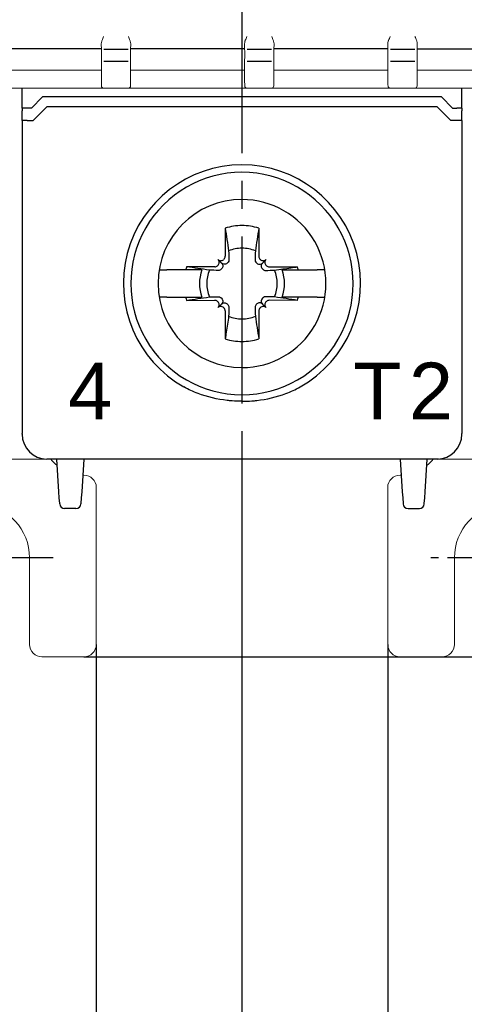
# Model space of a CAD drawing. Header units: millimetres. Extents: x -556 to 0, y -1 to 403.
# Tile 40 of 48: x -115 to -97, y 136 to 175. Entities that reach past the tile are written whole.
import ezdxf

# ---------------------------------------------------------------- set-up
doc = ezdxf.new("R2010")
doc.units = ezdxf.units.MM
doc.header["$LTSCALE"] = 3
doc.linetypes.add('CENTER2', pattern=[1.125, 0.75, -0.125, 0.125, -0.125])
doc.layers.get('DEFPOINTS').update_dxf_attribs({"color": 3})
doc.layers.add('0-CL', color=3, linetype='CENTER2')
doc.layers.add('0-DIM', color=3, linetype='Continuous')
doc.styles.add('ROMANS', font='romans.shx', dxfattribs={"width": 0.85})
doc.dimstyles.new('STAND01', dxfattribs={"dimtxt": 2.5, "dimasz": 2.5, "dimexe": 1, "dimexo": 0, "dimgap": 1, "dimtad": 1, "dimdec": 8, "dimdsep": 46, "dimtxsty": 'ROMANS', "dimcen": 0.09, "dimadec": 8, "dimazin": 2, "dimtp": 0.05, "dimtm": 0.05, "dimtfac": 0.6, "dimtdec": 8, "dimtmove": 0, "dimatfit": 0, "dimfxl": 1, "dimtolj": 1, "dimarcsym": 0})

# ---------------------------------------------------------------- blocks, each defined once
blk = doc.blocks.new('*D70')
at = {"layer": '0-DIM', "color": 0, "lineweight": -2}
for p, q in [((-638.6, 259.7), (-600.65, 259.7)), ((-601.65, 257.2), (-601.65, 152.2)), ((-668.7, 149.7), (-600.65, 149.7))]:
    blk.add_line(p, q, dxfattribs=at)
at = {"layer": '0-DIM', "color": 0}
for points in [[(-602.067, 257.2), (-601.233, 257.2), (-601.65, 259.7)], [(-602.067, 152.2), (-601.233, 152.2), (-601.65, 149.7)]]:
    blk.add_solid(points, dxfattribs=at)
at = {"layer": 'DEFPOINTS', "color": 0}
for p in [(-638.6, 259.7), (-668.7, 149.7), (-601.65, 149.7)]:
    blk.add_point(p, dxfattribs=at)
at = {"layer": '0-DIM', "color": 0, "insert": (-604.555, 204.7), "char_height": 2.5, "attachment_point": 5, "rotation": 90, "style": 'ROMANS'}
blk.add_mtext('\\A1;110 [4.33"]', dxfattribs=at)
blk = doc.blocks.new('*D72')
at = {"layer": '0-DIM', "color": 0, "lineweight": -2}
for p, q in [((-662.3, 157.7), (-662.3, 125.7)), ((-651.5, 150.55), (-651.5, 125.7)), ((-654, 126.7), (-659.8, 126.7))]:
    blk.add_line(p, q, dxfattribs=at)
at = {"layer": '0-DIM', "color": 0}
for points in [[(-659.8, 127.117), (-659.8, 126.283), (-662.3, 126.7)], [(-654, 127.117), (-654, 126.283), (-651.5, 126.7)]]:
    blk.add_solid(points, dxfattribs=at)
at = {"layer": 'DEFPOINTS', "color": 0}
for p in [(-662.3, 157.7), (-651.5, 150.55), (-662.3, 126.7)]:
    blk.add_point(p, dxfattribs=at)
at = {"layer": '0-DIM', "color": 0, "insert": (-656.9, 128.95), "char_height": 2.5, "attachment_point": 5, "style": 'ROMANS'}
blk.add_mtext('\\A1;10.8', dxfattribs=at)
blk = doc.blocks.new('*D74')
at = {"layer": '0-DIM', "color": 0, "lineweight": -2}
for p, q in [((-686, 150.2), (-686, 131.7)), ((-668.2, 150.2), (-668.2, 131.7)), ((-683.5, 132.7), (-670.7, 132.7))]:
    blk.add_line(p, q, dxfattribs=at)
at = {"layer": '0-DIM', "color": 0}
for points in [[(-683.5, 133.117), (-683.5, 132.283), (-686, 132.7)], [(-670.7, 133.117), (-670.7, 132.283), (-668.2, 132.7)]]:
    blk.add_solid(points, dxfattribs=at)
at = {"layer": 'DEFPOINTS', "color": 0}
for p in [(-686, 150.2), (-668.2, 150.2), (-668.2, 132.7)]:
    blk.add_point(p, dxfattribs=at)
at = {"layer": '0-DIM', "color": 0, "insert": (-677.1, 134.95), "char_height": 2.5, "attachment_point": 5, "style": 'ROMANS'}
blk.add_mtext('\\A1;18', dxfattribs=at)
blk = doc.blocks.new('*D75')
at = {"layer": '0-DIM', "color": 0, "lineweight": -2}
for p, q in [((-656.4, 150.2), (-656.4, 131.7)), ((-638.6, 150.2), (-638.6, 131.7)), ((-653.9, 132.7), (-641.1, 132.7))]:
    blk.add_line(p, q, dxfattribs=at)
at = {"layer": '0-DIM', "color": 0}
for points in [[(-653.9, 133.117), (-653.9, 132.283), (-656.4, 132.7)], [(-641.1, 133.117), (-641.1, 132.283), (-638.6, 132.7)]]:
    blk.add_solid(points, dxfattribs=at)
at = {"layer": 'DEFPOINTS', "color": 0}
for p in [(-656.4, 150.2), (-638.6, 150.2), (-638.6, 132.7)]:
    blk.add_point(p, dxfattribs=at)
at = {"layer": '0-DIM', "color": 0, "insert": (-647.5, 134.95), "char_height": 2.5, "attachment_point": 5, "style": 'ROMANS'}
blk.add_mtext('\\A1;18', dxfattribs=at)
blk = doc.blocks.new('*D76')
at = {"layer": '0-DIM', "color": 0, "lineweight": -2}
for p, q in [((-662.3, 157.7), (-662.3, 125.7)), ((-673.1, 150.55), (-673.1, 125.7)), ((-664.8, 126.7), (-670.6, 126.7))]:
    blk.add_line(p, q, dxfattribs=at)
at = {"layer": '0-DIM', "color": 0}
for points in [[(-670.6, 127.117), (-670.6, 126.283), (-673.1, 126.7)], [(-664.8, 127.117), (-664.8, 126.283), (-662.3, 126.7)]]:
    blk.add_solid(points, dxfattribs=at)
at = {"layer": 'DEFPOINTS', "color": 0}
for p in [(-662.3, 157.7), (-673.1, 150.55), (-673.1, 126.7)]:
    blk.add_point(p, dxfattribs=at)
at = {"layer": '0-DIM', "color": 0, "insert": (-667.7, 128.95), "char_height": 2.5, "attachment_point": 5, "style": 'ROMANS'}
blk.add_mtext('\\A1;10.8', dxfattribs=at)
blk = doc.blocks.new('CGI1030-01')
at = {"linetype": 'Continuous', "lineweight": 0}
for p, q in [((-111.99280965, 174.27308198), (-111.99672674, 174.49872767)), ((-110.80719032, 174.27308198), (-110.80327324, 174.49872767)), ((-106.19280965, 174.27308198), (-106.19672674, 174.49872767)), ((-105.00719032, 174.27308198), (-105.00327324, 174.49872767)), ((-100.39280965, 174.27308198), (-100.39672674, 174.49872767)), ((-99.20719032, 174.27308198), (-99.20327324, 174.49872767)), ((-111.99266516, 172.9804518), (-111.99266516, 173.87635237)), ((-110.80733482, 172.9804518), (-110.80733482, 173.87635237)), ((-106.19266516, 172.9804518), (-106.19266516, 173.87635237)), ((-105.00733482, 172.9804518), (-105.00733482, 173.87635237)), ((-100.39266516, 172.9804518), (-100.39266516, 173.87635237)), ((-99.20733482, 172.9804518), (-99.20733482, 173.87635237)), ((-116.59999999, 173.42739052), (-111.99999999, 173.42739052)), ((-110.79999999, 173.42739052), (-106.19999999, 173.42739052)), ((-104.99999999, 173.42739052), (-100.39999999, 173.42739052)), ((-96.69999999, 173.42739052), (-99.19999999, 173.42739052)), ((-111.99044313, 172.852488), (-111.99261791, 172.97708085)), ((-110.80955685, 172.852488), (-110.80738207, 172.97708085)), ((-106.19044313, 172.852488), (-106.19261791, 172.97708085)), ((-105.00955685, 172.852488), (-105.00738207, 172.97708085)), ((-100.39044313, 172.852488), (-100.39261791, 172.97708085)), ((-99.20955685, 172.852488), (-99.20738207, 172.97708085)), ((-111.88951172, 172.7), (-116.71048826, 172.7)), ((-111.98993891, 172.82360131), (-111.99044313, 172.852488)), ((-111.98949649, 172.79825476), (-111.98993891, 172.82360131)), ((-111.88951172, 172.7), (-110.91048826, 172.7)), ((-106.08951172, 172.7), (-110.91048826, 172.7)), ((-110.81050349, 172.79825476), (-110.81006107, 172.82360131)), ((-110.81006107, 172.82360131), (-110.80955685, 172.852488)), ((-106.18993891, 172.82360131), (-106.19044313, 172.852488)), ((-106.18949649, 172.79825476), (-106.18993891, 172.82360131)), ((-106.08951172, 172.7), (-105.11048826, 172.7)), ((-100.28951172, 172.7), (-105.11048826, 172.7)), ((-105.01050349, 172.79825476), (-105.01006107, 172.82360131)), ((-105.01006107, 172.82360131), (-105.00955685, 172.852488)), ((-100.38993891, 172.82360131), (-100.39044313, 172.852488)), ((-100.38949649, 172.79825476), (-100.38993891, 172.82360131)), ((-100.28951172, 172.7), (-99.31048826, 172.7)), ((-96.58951172, 172.7), (-99.31048826, 172.7)), ((-99.21050349, 172.79825476), (-99.21006107, 172.82360131)), ((-99.21006107, 172.82360131), (-99.20955685, 172.852488)), ((-141.45, 157.7), (-71.15, 157.7)), ((-116.4, 157.7), (-114.2, 157.7)), ((-98.4, 157.7), (-114.2, 157.7)), ((-98.4, 157.7), (-96.2, 157.7)), ((-112.2, 150.2), (-112.2, 156.55)), ((-100.4, 150.2), (-100.4, 156.55)), ((-114.9, 153.7), (-114.9, 150.2)), ((-97.7, 153.7), (-97.7, 150.2)), ((-114.4, 149.7), (-112.7, 149.7)), ((-98.2, 149.7), (-99.9, 149.7))]:
    blk.add_line(p, q, dxfattribs=at)
at = {"color": 31}
for p, q in [((-111.99999999, 174.29887919), (-116.59999999, 174.29887919)), ((-110.90715668, 174.27481734), (-111.8928433, 174.27481734)), ((-106.19999999, 174.29887919), (-110.79999999, 174.29887919)), ((-105.10715668, 174.27481734), (-106.0928433, 174.27481734)), ((-100.39999999, 174.29887919), (-104.99999999, 174.29887919)), ((-99.30715668, 174.27481734), (-100.2928433, 174.27481734)), ((-99.19999999, 174.29887919), (-96.69999999, 174.29887919)), ((-110.90731959, 173.77755639), (-111.89268039, 173.77755639)), ((-105.10731959, 173.77755639), (-106.09268039, 173.77755639)), ((-99.30731959, 173.77755639), (-100.29268039, 173.77755639))]:
    blk.add_line(p, q, dxfattribs=at)
for p, q in [((-115.2, 171.89825463), (-115.2, 172.7)), ((-97.4, 171.89825463), (-97.4, 172.7)), ((-114.37426406, 172.35), (-114.82426406, 171.9)), ((-98.22573593, 172.35), (-114.37426406, 172.35)), ((-98.22573593, 172.35), (-97.77573593, 171.9)), ((-115.2, 171.89825463), (-115.2, 171.79085323)), ((-115.2, 171.39825463), (-115.2, 171.79085323)), ((-114.82426406, 171.9), (-115, 171.9)), ((-114.75, 171.4), (-114.2, 171.95)), ((-98.4, 171.95), (-114.2, 171.95)), ((-97.85, 171.4), (-98.4, 171.95)), ((-97.77573593, 171.9), (-97.6, 171.9)), ((-97.4, 171.89825463), (-97.4, 171.79085323)), ((-97.4, 171.39825463), (-97.4, 171.79085323)), ((-115.2, 171.39825463), (-115.2, 160.61553535)), ((-115, 171.4), (-114.75, 171.4)), ((-97.6, 171.4), (-97.85, 171.4)), ((-97.4, 171.39825463), (-97.4, 160.61553535)), ((-106.97946951, 167.04277437), (-106.97634484, 165.90511685)), ((-105.62053048, 167.04277437), (-105.62365515, 165.90511685)), ((-107.12853037, 165.62853038), (-107.27117151, 165.77117151)), ((-107.02302523, 165.79179724), (-107.04427415, 165.77054832)), ((-105.57697476, 165.79179724), (-105.55572584, 165.77054832)), ((-105.47146962, 165.62853038), (-105.32882848, 165.77117151)), ((-109.65166143, 165.35), (-109.65521981, 165.35)), ((-109.65166143, 165.35), (-109.34841145, 165.35)), ((-108.577985, 165.35), (-109.34841145, 165.35)), ((-107.92991906, 165.35), (-108.577985, 165.35)), ((-107.40511685, 165.47634485), (-108.54277436, 165.47946951)), ((-107.27054832, 165.54427415), (-107.29179723, 165.52302524)), ((-107.12420111, 165.39792694), (-107.14557876, 165.37680676)), ((-106.87680676, 165.64557877), (-106.89792694, 165.62420111)), ((-105.72319323, 165.64557877), (-105.70207305, 165.62420111)), ((-105.47579888, 165.39792694), (-105.45442123, 165.37680676)), ((-105.32945167, 165.54427415), (-105.30820276, 165.52302524)), ((-105.19488314, 165.47634485), (-104.05722563, 165.47946951)), ((-104.67008093, 165.35), (-104.02201499, 165.35)), ((-104.02201499, 165.35), (-103.25158854, 165.35)), ((-102.94833856, 165.35), (-103.25158854, 165.35)), ((-102.94833856, 165.35), (-102.94478018, 165.35)), ((-109.65521981, 164.25), (-109.65166143, 164.25)), ((-109.34841145, 164.25), (-109.65166143, 164.25)), ((-109.34841145, 164.25), (-108.577985, 164.25)), ((-108.577985, 164.25), (-107.92991906, 164.25)), ((-108.54277436, 164.12053049), (-107.40511685, 164.12365515)), ((-107.14557876, 164.22319324), (-107.12420111, 164.20207306)), ((-105.45442123, 164.22319324), (-105.47579888, 164.20207306)), ((-104.05722563, 164.12053049), (-105.19488314, 164.12365515)), ((-104.02201499, 164.25), (-104.67008093, 164.25)), ((-103.25158854, 164.25), (-104.02201499, 164.25)), ((-103.25158854, 164.25), (-102.94833856, 164.25)), ((-102.94478018, 164.25), (-102.94833856, 164.25)), ((-107.29179723, 164.07697476), (-107.27054832, 164.05572585)), ((-107.12853037, 163.97146962), (-107.27117151, 163.82882849)), ((-107.04427415, 163.82945168), (-107.02302523, 163.80820276)), ((-106.89792694, 163.97579889), (-106.87680676, 163.95442123)), ((-105.70207305, 163.97579889), (-105.72319323, 163.95442123)), ((-105.55572584, 163.82945168), (-105.57697476, 163.80820276)), ((-105.47146962, 163.97146962), (-105.32882848, 163.82882849)), ((-105.30820276, 164.07697476), (-105.32945167, 164.05572585)), ((-106.97634484, 163.69488315), (-106.97946951, 162.55722563)), ((-105.62365515, 163.69488315), (-105.62053048, 162.55722563)), ((-115.2, 160.61553535), (-115.2, 158.93539149)), ((-97.4, 160.61553535), (-97.4, 158.93539149)), ((-115.2, 158.93539149), (-115.2, 158.73075609)), ((-115.2, 158.70001371), (-115.2, 158.73075609)), ((-115.2, 158.7), (-115.2, 158.70001371)), ((-97.4, 158.93539149), (-97.4, 158.73075609)), ((-97.4, 158.70001371), (-97.4, 158.73075609)), ((-97.4, 158.7), (-97.4, 158.70001371)), ((-98.4, 157.7), (-114.2, 157.7)), ((-98.35, 157.7), (-114.15, 157.7)), ((-98.4, 157.7), (-114.15, 157.7)), ((-113.71160742, 156.3741113), (-113.8, 157.7)), ((-112.7, 157.7), (-112.78839258, 156.3741113)), ((-99.9, 157.7), (-99.81160742, 156.3741113)), ((-98.88839258, 156.3741113), (-98.8, 157.7)), ((-113.69548228, 156.13223419), (-113.71160742, 156.3741113)), ((-112.78839258, 156.3741113), (-112.80451772, 156.13223419)), ((-99.81160742, 156.3741113), (-99.79548228, 156.13223419)), ((-98.90451772, 156.13223419), (-98.88839258, 156.3741113)), ((-113.68020202, 155.90303043), (-113.69548228, 156.13223419)), ((-113.67911308, 155.8866962), (-113.68020202, 155.90303043)), ((-112.81979797, 155.90303043), (-112.82088692, 155.8866962)), ((-112.80451772, 156.13223419), (-112.81979797, 155.90303043)), ((-99.79548228, 156.13223419), (-99.78020203, 155.90303043)), ((-99.78020203, 155.90303043), (-99.77911308, 155.8866962)), ((-98.92088692, 155.8866962), (-98.91979797, 155.90303043)), ((-98.91979797, 155.90303043), (-98.90451772, 156.13223419)), ((-113.02044395, 155.7), (-113.47955604, 155.7)), ((-99.57955605, 155.7), (-99.12044395, 155.7))]:
    blk.add_line(p, q)
for points in [[(-106.97946951, 167.04277437), (-106.97946951, 167.04277437, -0.0006718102), (-106.840863, 166.12165812)], [(-105.62053048, 167.04277437), (-105.62053048, 167.04277437, 0.0006718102), (-105.75913699, 166.12165812)], [(-106.840863, 166.12165812), (-106.840863, 166.12165812, -0.0002825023), (-106.83192667, 165.76069867)], [(-105.75913699, 166.12165812), (-105.75913699, 166.12165812, 0.0002735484), (-105.76807333, 165.76069867)], [(-106.83192667, 165.76069867, -0.1621469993), (-106.86108624, 165.66427982, -0.0395956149), (-106.87680676, 165.64557877)], [(-105.76807333, 165.76069867, 0.1621469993), (-105.73891375, 165.66427982, 0.0395956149), (-105.72319323, 165.64557877)], [(-107.62165812, 165.340863), (-107.62165812, 165.340863, -0.0006718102), (-108.54277436, 165.47946951)], [(-107.26069867, 165.33192667), (-107.26069867, 165.33192667, -0.0003019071), (-107.62165812, 165.340863)], [(-107.14557876, 165.37680676, -0.1057065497), (-107.19991229, 165.34215805, -0.0970080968), (-107.26069867, 165.33192667)], [(-106.89792694, 165.62420111, -0.249296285), (-107.03887421, 165.58115653, -0.1518698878), (-107.12853037, 165.62853038)], [(-107.12853037, 165.62853038, -0.1938267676), (-107.07841438, 165.5118591, -0.2050295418), (-107.12420111, 165.39792694)], [(-105.70207305, 165.62420111, 0.249296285), (-105.56112578, 165.58115653, 0.1518698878), (-105.47146962, 165.62853038)], [(-105.47146962, 165.62853038, 0.1938267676), (-105.52158561, 165.5118591, 0.2050295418), (-105.47579888, 165.39792694)], [(-105.45442123, 165.37680676, 0.1057065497), (-105.4000877, 165.34215805, 0.0970080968), (-105.33930132, 165.33192667)], [(-105.33930132, 165.33192667), (-105.33930132, 165.33192667, 0.0002916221), (-104.97834187, 165.340863)], [(-104.97834187, 165.340863, 0.0006110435), (-104.32745531, 165.43857489, 0.0001340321), (-104.05722563, 165.47946951)], [(-108.54277436, 164.12053049), (-108.54277436, 164.12053049, -0.0006718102), (-107.62165812, 164.259137)], [(-107.62165812, 164.259137), (-107.62165812, 164.259137, -0.0002735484), (-107.26069867, 164.26807333)], [(-107.26069867, 164.26807333, -0.1621469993), (-107.16427982, 164.23891375, -0.0395956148), (-107.14557876, 164.22319324)], [(-107.12420111, 164.20207306, -0.2492962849), (-107.08115653, 164.06112579, -0.1518698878), (-107.12853037, 163.97146962)], [(-105.47579888, 164.20207306, 0.2492962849), (-105.51884347, 164.06112579, 0.1518698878), (-105.47146962, 163.97146962)], [(-105.33930132, 164.26807333, 0.1621469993), (-105.43572017, 164.23891375, 0.0395956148), (-105.45442123, 164.22319324)], [(-104.97834187, 164.259137), (-104.97834187, 164.259137, 0.0002916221), (-105.33930132, 164.26807333)], [(-104.05722563, 164.12053049), (-104.05722563, 164.12053049, 0.0006929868), (-104.97834187, 164.259137)], [(-107.12853037, 163.97146962, -0.1938267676), (-107.0118591, 164.02158561, -0.2050295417), (-106.89792694, 163.97579889)], [(-106.87680676, 163.95442123, -0.1057065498), (-106.84215805, 163.90008771, -0.0970080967), (-106.83192667, 163.83930133)], [(-106.83192667, 163.83930133), (-106.83192667, 163.83930133, -0.0002916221), (-106.840863, 163.47834188)], [(-105.72319323, 163.95442123, 0.1057065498), (-105.75784194, 163.90008771, 0.0970080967), (-105.76807333, 163.83930133)], [(-105.76807333, 163.83930133), (-105.76807333, 163.83930133, 0.0002916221), (-105.75913699, 163.47834188)], [(-105.47146962, 163.97146962, 0.1938267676), (-105.58814089, 164.02158561, 0.2050295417), (-105.70207305, 163.97579889)], [(-106.840863, 163.47834188, -0.0006110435), (-106.93857489, 162.82745531, -0.0001340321), (-106.97946951, 162.55722563)], [(-105.75913699, 163.47834188), (-105.75913699, 163.47834188, 0.0007504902), (-105.62053048, 162.55722563)], [(-106.9, 160.07098122, -0.0615820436), (-108.08091831, 160.35099518, -0.0376976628), (-108.65164954, 160.61553535)], [(-105.69999999, 160.07098122, 0.0615820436), (-104.51908168, 160.35099518, 0.0376976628), (-103.94835045, 160.61553535)], [(-106.7, 160.0522179), (-106.7, 160.0522179, -0.0094572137), (-106.9, 160.07098122)], [(-106.3, 160.0373047), (-106.3, 160.0373047, -0.0186361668), (-106.7, 160.0522179)], [(-106.3, 160.0373047), (-106.3, 160.0373047, 0.0186361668), (-105.89999999, 160.0522179)], [(-105.89999999, 160.0522179), (-105.89999999, 160.0522179, 0.0094572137), (-105.69999999, 160.07098122)]]:
    blk.add_lwpolyline(points, format="xyb")
at = {"linetype": 'Continuous', "lineweight": 0}
for centre, radius, start, end in [((-111.88951172, 172.8), 0.1, 181, 270), ((-110.91048826, 172.8), 0.1, 270, 359), ((-106.08951172, 172.8), 0.1, 181, 270), ((-105.11048826, 172.8), 0.1, 270, 359), ((-100.28951172, 172.8), 0.1, 181, 270), ((-99.31048826, 172.8), 0.1, 270, 359), ((-112.7, 158.75), 1.7, 218.144513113, 230.443761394), ((-99.9, 158.75), 1.7, 309.556238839, 321.855486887), ((-112.7, 158.75), 1.7, 268.540600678, 270), ((-112.7, 156.55), 0.5, 0, 90), ((-99.9, 156.55), 0.5, 90, 180), ((-99.9, 158.75), 1.7, 270, 271.459399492), ((-117.1, 153.7), 2.2, 0, 85.319696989), ((-95.5, 153.7), 2.2, 94.68030288, 180), ((-114.4, 150.2), 0.5, 180, 270), ((-112.7, 150.2), 0.5, 270, 0), ((-99.9, 150.2), 0.5, 180, 270), ((-98.2, 150.2), 0.5, 270, 0)]:
    blk.add_arc(centre, radius, start, end, dxfattribs=at)
for centre, radius, start, end in [((-106.3, 164.8), 4.8, 89.999999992, 240.664217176), ((-106.3, 164.8), 4.5, 89.999999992, 270.000000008), ((-106.3, 164.8), 4.8, 299.335782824, 90.000000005), ((-106.3, 164.8), 4.5, 269.999999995, 90.000000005), ((-106.3, 164.8), 3.4, 90.000000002, 269.999999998), ((-106.3, 164.8), 3.4, 269.999999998, 90.000000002), ((-106.3, 164.8), 2.34344099, 90.000000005, 106.854676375), ((-106.3, 164.8), 2.34344099, 73.145323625, 89.999999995), ((-106.3, 164.8), 1.42804516, 90.000000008, 112.25588162), ((-106.3, 164.8), 1.42804516, 67.74411838, 89.999999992), ((-106.3, 164.8), 2.34344099, 163.145323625, 166.426201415), ((-106.3, 164.8), 1.72021398, 161.353543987, 198.646456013), ((-106.3, 164.8), 1.42804516, 157.74411838, 202.25588162), ((-106.3, 164.8), 1.42804516, 337.74411838, 22.25588162), ((-106.3, 164.8), 1.72021398, 341.353543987, 18.646456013), ((-106.3, 164.8), 2.34344099, 13.573798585, 16.854676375), ((-106.3, 164.8), 2.34344099, 193.573798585, 196.854676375), ((-106.3, 164.8), 2.34344099, 343.145323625, 346.426201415), ((-106.3, 164.8), 1.42804516, 247.74411838, 269.999999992), ((-106.3, 164.8), 1.42804516, 270.000000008, 292.25588162), ((-106.3, 164.8), 2.34344099, 253.145323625, 269.999999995), ((-106.3, 164.8), 2.34344099, 270.000000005, 286.854676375), ((-114.2, 158.7), 1, 180, 270), ((-98.4, 158.7), 1, 270, 0), ((-113.47955604, 155.9), 0.2, 183.814074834, 270), ((-113.02044395, 155.9), 0.2, 270, 356.185925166), ((-99.57955605, 155.9), 0.2, 183.814074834, 270), ((-99.12044395, 155.9), 0.2, 270, 356.185925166)]:
    blk.add_arc(centre, radius, start, end)
at = {"linetype": 'Continuous', "lineweight": 0, "extrusion": (0, 0, -1)}
for centre, major_axis, ratio, start_param, end_param in [((-111.89268039, 173.87810722), (0, -0.10055083), 0.9945218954, 1.55244243, 1.5533430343), ((-110.90731959, 173.87810722), (0, -0.10055083), 0.9945218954, 4.7298422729, 4.7307428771), ((-106.09268039, 173.87810722), (0, -0.10055083), 0.9945218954, 1.55244243, 1.5533430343), ((-105.10731959, 173.87810722), (0, -0.10055083), 0.9945218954, 4.7298422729, 4.7307428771), ((-100.29268039, 173.87810722), (0, -0.10055083), 0.9945218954, 1.55244243, 1.5533430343), ((-99.30731959, 173.87810722), (0, -0.10055083), 0.9945218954, 4.7298422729, 4.7307428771), ((-106.65856993, 173.14661079), (-5.33400312, -0.17111625), 0.1977778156, 0.0009785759, 0.0028975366), ((-116.14143326, 173.14731891), (5.33400541, -0.17185318), 0.1977775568, 6.2802604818, 6.2821794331), ((-100.8585699, 173.14661116), (-5.33400315, -0.17111664), 0.1977778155, 0.0009785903, 0.002897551), ((-110.34143325, 173.14731836), (5.3340054, -0.1718526), 0.1977775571, 6.280260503, 6.2821794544), ((-95.05857003, 173.14661081), (-5.33400303, -0.17111627), 0.1977778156, 0.0009785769, 0.0028975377), ((-104.54143321, 173.14731891), (5.33400536, -0.17185317), 0.1977775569, 6.2802604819, 6.2821794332)]:
    blk.add_ellipse(centre, major_axis=major_axis, ratio=ratio, start_param=start_param, end_param=end_param, dxfattribs=at)
at = {"color": 31, "extrusion": (0, 0, -1)}
for centre, start_param, end_param in [((-111.89268039, 173.87810722), 0, 0.0016406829), ((-110.90731959, 173.87810722), 6.2815446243, 6.2831853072), ((-106.09268039, 173.87810722), 0, 0.0016406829), ((-105.10731959, 173.87810722), 6.2815446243, 6.2831853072), ((-100.29268039, 173.87810722), 0, 0.0016406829), ((-99.30731959, 173.87810722), 6.2815446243, 6.2831853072)]:
    blk.add_ellipse(centre, major_axis=(0, -0.10055083), ratio=0.9945218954, start_param=start_param, end_param=end_param, dxfattribs=at)
for centre, major_axis, ratio, start_param, end_param in [((-115, 171.89825463), (-0.2, 0), 0.0087268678, 4.7123889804, 6.2831853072), ((-97.6, 171.89825463), (0.2, 0), 0.0087268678, 0, 1.5707963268), ((-115, 171.39825463), (-0.2, 0), 0.0087268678, 4.7123889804, 6.2831853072), ((-97.6, 171.39825463), (0.2, 0), 0.0087268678, 0, 1.5707963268), ((-107.38430859, 165.65803443), (0.11376028, -0.11376028), 0.9945218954, 0, 1.5707963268), ((-107.15803442, 165.8843086), (0.11376028, -0.11376028), 0.9945218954, 4.7123889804, 6.2831853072), ((-107.13678551, 165.90555751), (0.11376028, -0.11376028), 0.9945218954, 0, 0.7853981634), ((-105.46321448, 165.90555751), (-0.11376028, -0.11376028), 0.9945218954, 5.4977871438, 6.2831853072), ((-105.44196557, 165.8843086), (-0.11376028, -0.11376028), 0.9945218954, 0, 1.5707963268), ((-105.2156914, 165.65803443), (-0.11376028, -0.11376028), 0.9945218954, 4.7123889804, 6.2831853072), ((-107.40555751, 165.63678551), (0.11376028, -0.11376028), 0.9945218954, 5.4977871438, 6.2831853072), ((-105.19444248, 165.63678551), (-0.11376028, -0.11376028), 0.9945218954, 0, 0.7853981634), ((-107.40555751, 163.96321449), (0.11376028, 0.11376028), 0.9945218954, 0, 0.7853981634), ((-105.19444248, 163.96321449), (-0.11376028, 0.11376028), 0.9945218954, 5.4977871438, 6.2831853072), ((-107.38430859, 163.94196557), (0.11376028, 0.11376028), 0.9945218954, 4.7123889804, 6.2831853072), ((-107.15803442, 163.7156914), (0.11376028, 0.11376028), 0.9945218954, 0, 1.5707963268), ((-107.13678551, 163.69444249), (0.11376028, 0.11376028), 0.9945218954, 5.4977871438, 6.2831853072), ((-105.46321448, 163.69444249), (-0.11376028, 0.11376028), 0.9945218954, 0, 0.7853981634), ((-105.44196557, 163.7156914), (-0.11376028, 0.11376028), 0.9945218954, 4.7123889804, 6.2831853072), ((-105.2156914, 163.94196557), (-0.11376028, 0.11376028), 0.9945218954, 0, 1.5707963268)]:
    blk.add_ellipse(centre, major_axis=major_axis, ratio=ratio, start_param=start_param, end_param=end_param)
at = {"linetype": 'Continuous', "lineweight": 0}
for points in [[(-111.97855814, 174.6), (-111.9894049, 174.56407098), (-111.99682307, 174.52989511), (-111.99672674, 174.49872767)], [(-110.82144184, 174.6), (-110.81059508, 174.56407098), (-110.80317691, 174.52989511), (-110.80327324, 174.49872767)], [(-106.17855814, 174.6), (-106.1894049, 174.56407098), (-106.19682307, 174.52989511), (-106.19672674, 174.49872767)], [(-105.02144184, 174.6), (-105.01059508, 174.56407098), (-105.00317691, 174.52989511), (-105.00327324, 174.49872767)], [(-100.37855814, 174.6), (-100.3894049, 174.56407098), (-100.39682307, 174.52989511), (-100.39672674, 174.49872767)], [(-99.22144184, 174.6), (-99.21059508, 174.56407098), (-99.20317691, 174.52989511), (-99.20327324, 174.49872767)]]:
    blk.add_open_spline(points, degree=3, dxfattribs=at)
for points, knots in [([(-111.90189317, 174.79614014), (-111.9233235, 174.74629307), (-111.94666214, 174.69245457), (-111.96997604, 174.62698839), (-111.97451951, 174.61337763), (-111.97855814, 174.6)], [0, 0, 0, 0, 0.16277563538, 0.16277563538, 0.20606383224, 0.20606383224, 0.20606383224, 0.20606383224]), ([(-110.89810681, 174.79614014), (-110.87667648, 174.74629307), (-110.85333784, 174.69245457), (-110.83002394, 174.62698839), (-110.82548047, 174.61337763), (-110.82144184, 174.6)], [0, 0, 0, 0, 0.16277563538, 0.16277563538, 0.20606383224, 0.20606383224, 0.20606383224, 0.20606383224]), ([(-106.10189317, 174.79614014), (-106.1233235, 174.74629307), (-106.14666214, 174.69245457), (-106.16997604, 174.62698839), (-106.17451951, 174.61337763), (-106.17855814, 174.6)], [0, 0, 0, 0, 0.16277563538, 0.16277563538, 0.20606383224, 0.20606383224, 0.20606383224, 0.20606383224]), ([(-105.09810681, 174.79614014), (-105.07667648, 174.74629307), (-105.05333784, 174.69245457), (-105.03002394, 174.62698839), (-105.02548047, 174.61337763), (-105.02144184, 174.6)], [0, 0, 0, 0, 0.16277563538, 0.16277563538, 0.20606383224, 0.20606383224, 0.20606383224, 0.20606383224]), ([(-100.30189317, 174.79614014), (-100.3233235, 174.74629307), (-100.34666214, 174.69245457), (-100.36997604, 174.62698839), (-100.37451951, 174.61337763), (-100.37855814, 174.6)], [0, 0, 0, 0, 0.16277563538, 0.16277563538, 0.20606383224, 0.20606383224, 0.20606383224, 0.20606383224]), ([(-99.29810681, 174.79614014), (-99.27667648, 174.74629307), (-99.25333784, 174.69245457), (-99.23002394, 174.62698839), (-99.22548047, 174.61337763), (-99.22144184, 174.6)], [0, 0, 0, 0, 0.16277563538, 0.16277563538, 0.20606383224, 0.20606383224, 0.20606383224, 0.20606383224]), ([(-111.99266365, 173.87626423), (-111.99106618, 173.88820166), (-111.99015418, 173.93440749), (-111.99013846, 174.04906968), (-111.99049397, 174.1031805), (-111.99160171, 174.19750997), (-111.99215367, 174.23529395), (-111.99280965, 174.27308198)], [-0.7115820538, -0.7115820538, -0.7115820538, -0.7115820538, -0.0038282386, -0.0038282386, 0.4496280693, 0.4496280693, 0.7330382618, 0.7330382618, 0.7330382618, 0.7330382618]), ([(-110.80733633, 173.87626423), (-110.80893379, 173.88820166), (-110.8098458, 173.93440749), (-110.80986152, 174.04906968), (-110.80950601, 174.1031805), (-110.80839827, 174.19750997), (-110.8078463, 174.23529395), (-110.80719032, 174.27308198)], [-0.7115820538, -0.7115820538, -0.7115820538, -0.7115820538, -0.0038282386, -0.0038282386, 0.4496280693, 0.4496280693, 0.7330382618, 0.7330382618, 0.7330382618, 0.7330382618]), ([(-106.19266365, 173.87626423), (-106.19106618, 173.88820166), (-106.19015418, 173.93440749), (-106.19013846, 174.04906968), (-106.19049397, 174.1031805), (-106.19160171, 174.19750997), (-106.19215367, 174.23529395), (-106.19280965, 174.27308198)], [-0.7115820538, -0.7115820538, -0.7115820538, -0.7115820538, -0.0038282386, -0.0038282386, 0.4496280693, 0.4496280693, 0.7330382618, 0.7330382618, 0.7330382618, 0.7330382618]), ([(-105.00733633, 173.87626423), (-105.00893379, 173.88820166), (-105.0098458, 173.93440749), (-105.00986152, 174.04906968), (-105.00950601, 174.1031805), (-105.00839827, 174.19750997), (-105.0078463, 174.23529395), (-105.00719032, 174.27308198)], [-0.7115820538, -0.7115820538, -0.7115820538, -0.7115820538, -0.0038282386, -0.0038282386, 0.4496280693, 0.4496280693, 0.7330382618, 0.7330382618, 0.7330382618, 0.7330382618]), ([(-100.39266365, 173.87626423), (-100.39106618, 173.88820166), (-100.39015418, 173.93440749), (-100.39013846, 174.04906968), (-100.39049397, 174.1031805), (-100.39160171, 174.19750997), (-100.39215367, 174.23529395), (-100.39280965, 174.27308198)], [-0.7115820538, -0.7115820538, -0.7115820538, -0.7115820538, -0.0038282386, -0.0038282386, 0.4496280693, 0.4496280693, 0.7330382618, 0.7330382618, 0.7330382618, 0.7330382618]), ([(-99.20733633, 173.87626423), (-99.20893379, 173.88820166), (-99.2098458, 173.93440749), (-99.20986152, 174.04906968), (-99.20950601, 174.1031805), (-99.20839827, 174.19750997), (-99.2078463, 174.23529395), (-99.20719032, 174.27308198)], [-0.7115820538, -0.7115820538, -0.7115820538, -0.7115820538, -0.0038282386, -0.0038282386, 0.4496280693, 0.4496280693, 0.7330382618, 0.7330382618, 0.7330382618, 0.7330382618]), ([(-111.99266516, 172.9804518), (-111.99266517, 172.98032854), (-111.99266498, 172.98020527), (-111.99266392, 172.97988478), (-111.99266273, 172.97968756), (-111.99265827, 172.97917755), (-111.99265417, 172.97886477), (-111.99264872, 172.97855199)], [0, 0, 0, 0, 0.003526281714, 0.003526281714, 0.009168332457, 0.009168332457, 0.018116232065, 0.018116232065, 0.018116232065, 0.018116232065]), ([(-110.80733482, 172.9804518), (-110.80733481, 172.98032854), (-110.807335, 172.98020527), (-110.80733606, 172.97988478), (-110.80733725, 172.97968756), (-110.80734171, 172.97917755), (-110.80734581, 172.97886477), (-110.80735126, 172.97855199)], [0, 0, 0, 0, 0.003526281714, 0.003526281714, 0.009168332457, 0.009168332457, 0.018116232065, 0.018116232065, 0.018116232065, 0.018116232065]), ([(-106.19266516, 172.9804518), (-106.19266517, 172.98032854), (-106.19266498, 172.98020527), (-106.19266392, 172.97988478), (-106.19266273, 172.97968756), (-106.19265827, 172.97917755), (-106.19265417, 172.97886477), (-106.19264872, 172.97855199)], [0, 0, 0, 0, 0.003526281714, 0.003526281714, 0.009168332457, 0.009168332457, 0.018116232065, 0.018116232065, 0.018116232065, 0.018116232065]), ([(-105.00733482, 172.9804518), (-105.00733481, 172.98032854), (-105.007335, 172.98020527), (-105.00733606, 172.97988478), (-105.00733725, 172.97968756), (-105.00734171, 172.97917755), (-105.00734581, 172.97886477), (-105.00735126, 172.97855199)], [0, 0, 0, 0, 0.003526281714, 0.003526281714, 0.009168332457, 0.009168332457, 0.018116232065, 0.018116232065, 0.018116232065, 0.018116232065]), ([(-100.39266516, 172.9804518), (-100.39266517, 172.98032854), (-100.39266498, 172.98020527), (-100.39266392, 172.97988478), (-100.39266273, 172.97968756), (-100.39265827, 172.97917755), (-100.39265417, 172.97886477), (-100.39264872, 172.97855199)], [0, 0, 0, 0, 0.003526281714, 0.003526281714, 0.009168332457, 0.009168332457, 0.018116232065, 0.018116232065, 0.018116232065, 0.018116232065]), ([(-99.20733482, 172.9804518), (-99.20733481, 172.98032854), (-99.207335, 172.98020527), (-99.20733606, 172.97988478), (-99.20733725, 172.97968756), (-99.20734171, 172.97917755), (-99.20734581, 172.97886477), (-99.20735126, 172.97855199)], [0, 0, 0, 0, 0.003526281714, 0.003526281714, 0.009168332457, 0.009168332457, 0.018116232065, 0.018116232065, 0.018116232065, 0.018116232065])]:
    blk.add_open_spline(points, degree=3, knots=knots, dxfattribs=at)
at = {"layer": '0-CL', "ltscale": 3}
blk.add_line((-106.3, 247.7), (-106.3, 157.7), dxfattribs=at)
blk.add_line((-106.3, 247.7), (-106.3, 157.7), dxfattribs=at)
at = {"layer": '0-CL'}
for p, q in [((-113.95, 153.7), (-120.25, 153.7)), ((-92.35, 153.7), (-98.65, 153.7))]:
    blk.add_line(p, q, dxfattribs=at)
at = {"color": 31, "char_height": 2.3}
for s, insert, width, attachment_point in [('{\\fSwis721 BT|b0|i0|c0|p34;4}', (-111.55, 161.6), 15.5606694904, 3), ('{\\fSwis721 BT|b0|i0|c0|p34;\\T1.15;T2}', (-101.8, 161.6), 6.7996485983, 1)]:
    blk.add_mtext(s, dxfattribs=dict(at, insert=insert, width=width, attachment_point=attachment_point))
at = {"layer": '0-DIM'}
dim = blk.add_linear_dim(base=(-45.65, 149.7000000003), p1=(-82.5999999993, 259.7), p2=(-112.6999999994, 149.7000000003), angle=90, dimstyle='STAND01', dxfattribs=at)
dim.commit()
dim.dimension.update_dxf_attribs({"geometry": '*D70', "text_midpoint": (-48.5547619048, 204.7000000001), "insert": (556, 0)})
for base, p1, p2, picture, middle in [((-117.0999999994, 126.7000000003), (-106.3000000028, 157.6999999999), (-117.0999999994, 150.5500000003), '*D76', (-111.7000000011, 128.9500000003)), ((-106.3000000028, 126.7000000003), (-95.4999999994, 150.5500000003), (-106.3000000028, 157.6999999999), '*D72', (-100.9000000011, 128.9500000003))]:
    dim = blk.add_linear_dim(base=base, p1=p1, p2=p2, dimstyle='STAND01', dxfattribs=at)
    dim.commit()
    dim.dimension.update_dxf_attribs({"geometry": picture, "text_midpoint": middle, "insert": (556, 0)})
for base, p1, p2, picture, middle in [((-112.2, 132.7), (-130, 150.2), (-112.2, 150.2), '*D74', (-121.1, 134.95)), ((-82.6, 132.7), (-100.4, 150.2), (-82.6, 150.2), '*D75', (-91.5, 134.95))]:
    dim = blk.add_linear_dim(base=base, p1=p1, p2=p2, dimstyle='STAND01', override={"dimdec": 0}, dxfattribs=at)
    dim.commit()
    dim.dimension.update_dxf_attribs({"geometry": picture, "text_midpoint": middle, "insert": (556, 0)})

msp = doc.modelspace()

# ---------------------------------------------------------------- block references
msp.add_blockref('CGI1030-01', (0, 0))

doc.saveas('drawing.dxf')
